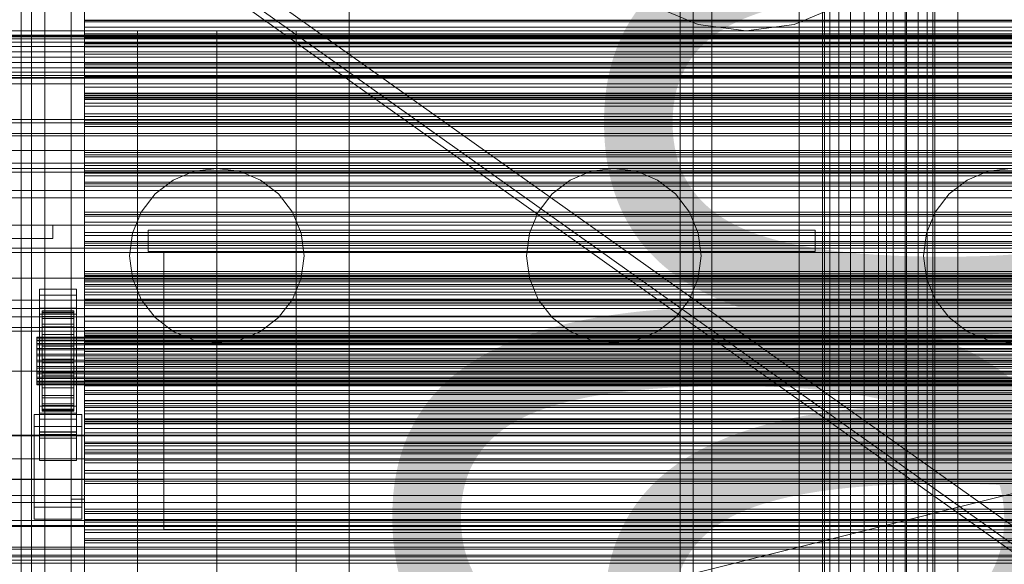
# Model space of a CAD drawing. Header units: millimetres. Extents: x -2233 to 61924, y -68080 to 6847.
# Tile 41 of 256: x -1274 to -902, y -34202 to -33996. Entities that reach past the tile are written whole.
import ezdxf

# ---------------------------------------------------------------- set-up
doc = ezdxf.new("R2010")
doc.units = ezdxf.units.MM
for name, color, linetype, lineweight in [('COTAS_O', 1, 'Continuous', 0), ('frontal_briquetadora', 7, 'Continuous', 0), ('frontal_C01', 7, 'Continuous', 0), ('frontal_C03', 7, 'Continuous', 0), ('frontal_dosificador', 7, 'Continuous', 0), ('frontal_mezcladora', 7, 'Continuous', 0), ('frontal_secador', 7, 'Continuous', 0), ('frontal_tolva', 7, 'Continuous', 0)]:
    doc.layers.add(name, color=color, linetype=linetype, lineweight=lineweight)
doc.dimstyles.new('R19_100', dxfattribs={"dimtxt": 250, "dimasz": 150, "dimexe": 150, "dimexo": 80, "dimgap": 100, "dimtad": 1, "dimtih": 1, "dimtoh": 1, "dimdsep": 46, "dimcen": 0.09, "dimadec": 0, "dimazin": 0, "dimtfac": 1, "dimtdec": 4, "dimtofl": 0, "dimtmove": 0, "dimatfit": 3, "dimfxl": 1, "dimtolj": 1, "dimtzin": 0, "dimarcsym": 0})

# ---------------------------------------------------------------- blocks, each defined once
blk = doc.blocks.new('DIM_R28_51')
at = {"layer": 'COTAS_O'}
for p, q in [((-1725, -31700), (-1025, -31700)), ((-1025, -31700), (-1070, -31850)), ((-1025, -34400), (-1025, -31700)), ((-1025, -31700), (-980, -31850)), ((-1025, -34400), (-1070, -34250)), ((-1025, -34400), (-980, -34250)), ((-1725, -34400), (-1025, -34400))]:
    blk.add_line(p, q, dxfattribs=at)
blk.add_text('2700 O', height=250, rotation=90, dxfattribs=at).set_placement((-1125, -33050))
blk = doc.blocks.new('DIM_R28_52')
at = {"layer": 'COTAS_O'}
for p, q in [((-1725, -33700), (-1575, -33655)), ((1725, -33700), (1575, -33655)), ((-1725, -34400), (-1725, -33700)), ((-1725, -33700), (1725, -33700)), ((-1725, -33700), (-1575, -33745)), ((1725, -33700), (1575, -33745)), ((1725, -34400), (1725, -33700))]:
    blk.add_line(p, q, dxfattribs=at)
blk.add_text('3450 O', height=250, dxfattribs=at).set_placement((0, -33600))
blk = doc.blocks.new('DIM_R28_57')
at = {"layer": 'COTAS_O'}
for p, q in [((-1480, -33670), (-780, -33670)), ((-780, -33670), (-825, -33820)), ((-780, -36000), (-780, -33670)), ((-780, -33670), (-735, -33820)), ((-780, -36000), (-825, -35850)), ((-780, -36000), (-735, -35850)), ((-1480, -36000), (-780, -36000))]:
    blk.add_line(p, q, dxfattribs=at)
blk.add_text('2330 O', height=250, rotation=90, dxfattribs=at).set_placement((-880, -34835))
blk = doc.blocks.new('DIM_R28_59')
at = {"layer": 'COTAS_O'}
for p, q in [((-1400, -33000), (-700, -33000)), ((-700, -33000), (-745, -33150)), ((-700, -36000), (-700, -33000)), ((-700, -33000), (-655, -33150)), ((-700, -36000), (-745, -35850)), ((-700, -36000), (-655, -35850)), ((-1400, -36000), (-700, -36000))]:
    blk.add_line(p, q, dxfattribs=at)
blk.add_text('3000 O', height=250, rotation=90, dxfattribs=at).set_placement((-800, -34500))

msp = doc.modelspace()

# ---------------------------------------------------------------- linework, layer by layer
at = {"layer": 'frontal_briquetadora'}
for p, q in [((-630, -34001.746), (-1405, -34001.746)), ((-630, -34020.086), (-1405, -34020.086)), ((-630, -34039.668), (-1405, -34039.668)), ((-630, -34060.408), (-1405, -34060.408)), ((-1226, -34075.4), (-1226, -34083.4)), ((-974, -34075.4), (-1226, -34075.4)), ((-974, -34075.4), (-974, -34083.4)), ((-630, -34082.216), (-1405, -34082.216)), ((-974, -34083.4), (-1226, -34083.4)), ((-1220, -34083.4), (-1220, -34188.4)), ((-980, -34083.4), (-1220, -34083.4)), ((-980, -34083.4), (-980, -34188.4)), ((-630, -34105), (-1405, -34105)), ((-630, -34128.662), (-1405, -34128.662)), ((-630, -34153.1), (-1405, -34153.1)), ((-1220, -34164.709), (-1220, -34163.55)), ((-980, -34164.709), (-980, -34163.55)), ((-1220, -34166.797), (-1220, -34164.709)), ((-1220, -34169.4), (-1220, -34166.797)), ((-980, -34166.797), (-980, -34164.709)), ((-980, -34169.4), (-980, -34166.797)), ((-1220, -34169.4), (-1385, -34169.4)), ((-1385, -34169.484), (-1220, -34169.484)), ((-1220, -34169.412), (-1220, -34169.4)), ((-1220, -34169.424), (-1220, -34169.412)), ((-1220, -34169.436), (-1220, -34169.424)), ((-1220, -34169.448), (-1220, -34169.436)), ((-1220, -34169.46), (-1220, -34169.448)), ((-1220, -34169.472), (-1220, -34169.46)), ((-1220, -34169.484), (-1220, -34169.472)), ((-1220, -34170.167), (-1220, -34169.484)), ((-1220, -34171.534), (-1220, -34170.167)), ((-1220, -34173.58), (-1220, -34171.534)), ((-875, -34169.4), (-980, -34169.4)), ((-980, -34169.412), (-980, -34169.4)), ((-980, -34169.424), (-980, -34169.412)), ((-980, -34169.436), (-980, -34169.424)), ((-980, -34169.448), (-980, -34169.436)), ((-980, -34169.46), (-980, -34169.448)), ((-980, -34169.472), (-980, -34169.46)), ((-980, -34169.484), (-980, -34169.472)), ((-980, -34169.484), (-875, -34169.484)), ((-980, -34170.167), (-980, -34169.484)), ((-980, -34171.534), (-980, -34170.167)), ((-980, -34173.58), (-980, -34171.534)), ((-1220, -34176.3), (-1220, -34173.58)), ((-980, -34176.3), (-980, -34173.58)), ((-630, -34178.21), (-1405, -34178.21)), ((-1220, -34179.684), (-1220, -34176.3)), ((-980, -34179.684), (-980, -34176.3)), ((-1220, -34183.722), (-1220, -34179.684)), ((-980, -34183.722), (-980, -34179.684)), ((-1220, -34188.4), (-1220, -34183.722)), ((-980, -34188.4), (-980, -34183.722)), ((-1220, -34188.4), (-980, -34188.4)), ((-1385, -34195.144), (-875, -34195.144)), ((-875, -34198.071), (-1385, -34198.071)), ((-1385, -34201.143), (-875, -34201.143))]:
    msp.add_line(p, q, dxfattribs=at)
at = {"layer": 'frontal_C01'}
for p, q in [((-1020, -35975), (-1020, -33925.304)), ((-1013, -35975), (-1013, -33925.304)), ((-947, -35975), (-947, -33925.304)), ((-940, -35975), (-940, -33925.304))]:
    msp.add_line(p, q, dxfattribs=at)
at = {"layer": 'frontal_C03'}
for p, q in [((-1274, -34875.113), (-1274, -32314.944)), ((-1270, -32314.944), (-1270, -34875.113)), ((-1270, -34879.011), (-1270, -32318.841)), ((-1274, -32441.623), (-1274, -35001.792)), ((-1270, -35001.792), (-1270, -32441.623)), ((-1250, -34002.678), (-1250, -34001.143)), ((-1250, -34001.143), (-1250, -34002.025)), ((1250, -34001.143), (-1250, -34001.143)), ((-1250, -34002.025), (-1250, -34004.986)), ((1250, -34002.025), (-1250, -34002.025)), ((-1250, -34006.043), (-1250, -34002.678)), ((1250, -34002.678), (-1250, -34002.678)), ((-1250, -34004.986), (-1250, -34008.895)), ((1250, -34004.986), (-1250, -34004.986)), ((-1250, -34009.952), (-1250, -34006.043)), ((-1250, -34006.043), (1250, -34006.043)), ((-1250, -34008.895), (-1250, -34012.26)), ((1250, -34008.895), (-1250, -34008.895)), ((-1250, -34012.913), (-1250, -34009.952)), ((1250, -34009.952), (-1250, -34009.952)), ((-1250, -34012.26), (-1250, -34013.795)), ((1250, -34012.26), (-1250, -34012.26)), ((-1250, -34013.795), (-1250, -34012.913)), ((1250, -34012.913), (-1250, -34012.913)), ((1250, -34013.795), (-1250, -34013.795)), ((-1250, -34025.136), (-1250, -34023.601)), ((-1250, -34023.601), (-1250, -34024.482)), ((1250, -34023.601), (-1250, -34023.601)), ((-1250, -34024.482), (-1250, -34027.443)), ((1250, -34024.482), (-1250, -34024.482)), ((-1250, -34028.501), (-1250, -34025.136)), ((1250, -34025.136), (-1250, -34025.136)), ((-1250, -34027.443), (-1250, -34031.353)), ((1250, -34027.443), (-1250, -34027.443)), ((-1250, -34032.41), (-1250, -34028.501)), ((-1250, -34028.501), (1250, -34028.501)), ((-1250, -34031.353), (-1250, -34034.717)), ((1250, -34031.353), (-1250, -34031.353)), ((-1250, -34035.371), (-1250, -34032.41)), ((1250, -34032.41), (-1250, -34032.41)), ((-1250, -34034.717), (-1250, -34036.252)), ((1250, -34034.717), (-1250, -34034.717)), ((-1250, -34036.252), (-1250, -34035.371)), ((1250, -34035.371), (-1250, -34035.371)), ((1250, -34036.252), (-1250, -34036.252)), ((-1250, -34047.593), (-1250, -34046.059)), ((-1250, -34046.059), (-1250, -34046.94)), ((1250, -34046.059), (-1250, -34046.059)), ((-1250, -34046.94), (-1250, -34049.901)), ((1250, -34046.94), (-1250, -34046.94)), ((-1250, -34050.958), (-1250, -34047.593)), ((1250, -34047.593), (-1250, -34047.593)), ((-1250, -34049.901), (-1250, -34053.81)), ((1250, -34049.901), (-1250, -34049.901)), ((-1250, -34054.868), (-1250, -34050.958)), ((-1250, -34050.958), (1250, -34050.958)), ((-1250, -34053.81), (-1250, -34057.175)), ((1250, -34053.81), (-1250, -34053.81)), ((-1250, -34057.828), (-1250, -34054.868)), ((1250, -34054.868), (-1250, -34054.868)), ((-1250, -34057.175), (-1250, -34058.71)), ((1250, -34057.175), (-1250, -34057.175)), ((-1250, -34058.71), (-1250, -34057.828)), ((1250, -34057.828), (-1250, -34057.828)), ((1250, -34058.71), (-1250, -34058.71)), ((-1250, -34070.051), (-1250, -34068.516)), ((-1250, -34068.516), (-1250, -34069.398)), ((1250, -34068.516), (-1250, -34068.516)), ((-1250, -34069.398), (-1250, -34072.358)), ((1250, -34069.398), (-1250, -34069.398)), ((-1250, -34073.416), (-1250, -34070.051)), ((1250, -34070.051), (-1250, -34070.051)), ((-1250, -34072.358), (-1250, -34076.268)), ((1250, -34072.358), (-1250, -34072.358)), ((-1250, -34077.325), (-1250, -34073.416)), ((-1250, -34073.416), (1250, -34073.416)), ((-1250, -34076.268), (-1250, -34079.633)), ((1250, -34076.268), (-1250, -34076.268)), ((-1250, -34080.286), (-1250, -34077.325)), ((1250, -34077.325), (-1250, -34077.325)), ((-1250, -34079.633), (-1250, -34081.167)), ((1250, -34079.633), (-1250, -34079.633)), ((-1250, -34081.167), (-1250, -34080.286)), ((1250, -34080.286), (-1250, -34080.286)), ((1250, -34081.167), (-1250, -34081.167)), ((-1250, -34092.509), (-1250, -34090.974)), ((-1250, -34090.974), (-1250, -34091.855)), ((1250, -34090.974), (-1250, -34090.974)), ((-1250, -34091.855), (-1250, -34094.816)), ((1250, -34091.855), (-1250, -34091.855)), ((-1250, -34095.873), (-1250, -34092.509)), ((1250, -34092.509), (-1250, -34092.509)), ((-1250, -34093.614), (-1250, -34092.816)), ((-1250, -34092.816), (-1250, -34094.198)), ((-1250, -34092.816), (1250, -34092.816)), ((-1250, -34096.536), (-1250, -34093.614)), ((-1250, -34093.614), (1250, -34093.614)), ((-1250, -34094.198), (-1250, -34097.665)), ((-1250, -34094.198), (1250, -34094.198)), ((-1250, -34094.816), (-1250, -34098.726)), ((1250, -34094.816), (-1250, -34094.816)), ((-1250, -34099.783), (-1250, -34095.873)), ((-1250, -34095.873), (1250, -34095.873)), ((-1250, -34101.385), (-1250, -34096.536)), ((-1250, -34096.536), (1250, -34096.536)), ((-1267, -34099.913), (-1267, -34097.668)), ((-1267, -34097.668), (-1253, -34097.668)), ((-1267, -34144.442), (-1267, -34097.668)), ((-1253, -34099.913), (-1267, -34099.913)), ((-1267, -34099.913), (-1267, -34146.687)), ((-1253, -34097.668), (-1253, -34099.913)), ((-1253, -34097.668), (-1253, -34144.442)), ((-1253, -34146.687), (-1253, -34099.913)), ((-1250, -34097.665), (-1250, -34102.981)), ((-1250, -34097.665), (1250, -34097.665)), ((-1250, -34098.726), (-1250, -34102.09)), ((1250, -34098.726), (-1250, -34098.726)), ((-1250, -34102.744), (-1250, -34099.783)), ((1250, -34099.783), (-1250, -34099.783)), ((-1267, -34107.1), (-1267, -34104.854)), ((-1267, -34104.854), (-1253, -34104.854)), ((-1267, -34151.628), (-1267, -34104.854)), ((-1253, -34104.854), (-1253, -34107.1)), ((-1253, -34104.854), (-1253, -34151.628)), ((-1250, -34107.828), (-1250, -34101.385)), ((-1250, -34101.385), (1250, -34101.385)), ((-1250, -34102.09), (-1250, -34103.625)), ((1250, -34102.09), (-1250, -34102.09)), ((-1250, -34103.625), (-1250, -34102.744)), ((1250, -34102.744), (-1250, -34102.744)), ((-1250, -34102.981), (-1250, -34109.784)), ((-1250, -34102.981), (1250, -34102.981)), ((1250, -34103.625), (-1250, -34103.625)), ((-1253, -34107.1), (-1267, -34107.1)), ((-1267, -34107.1), (-1267, -34153.874)), ((-1266, -34115.802), (-1266, -34105.808)), ((-1266, -34105.808), (-1266, -34106.629)), ((-1266, -34105.808), (-1254, -34105.808)), ((-1266, -34106.282), (-1266, -34105.808)), ((-1266, -34116.026), (-1266, -34106.282)), ((-1266, -34106.282), (-1254, -34106.282)), ((-1266, -34108.017), (-1266, -34106.282)), ((-1266, -34116.191), (-1266, -34106.629)), ((-1266, -34106.629), (-1266, -34108.687)), ((-1266, -34106.629), (-1254, -34106.629)), ((-1266, -34116.848), (-1266, -34108.017)), ((-1266, -34108.017), (-1254, -34108.017)), ((-1266, -34110.896), (-1266, -34108.017)), ((-1254, -34106.629), (-1254, -34105.808)), ((-1254, -34105.808), (-1254, -34115.802)), ((-1254, -34105.808), (-1254, -34106.282)), ((-1254, -34106.282), (-1254, -34116.026)), ((-1254, -34106.282), (-1254, -34108.017)), ((-1254, -34108.687), (-1254, -34106.629)), ((-1254, -34106.629), (-1254, -34116.191)), ((-1254, -34108.017), (-1254, -34116.848)), ((-1254, -34108.017), (-1254, -34110.896)), ((-1253, -34153.874), (-1253, -34107.1)), ((-1250, -34115.429), (-1250, -34107.828)), ((-1250, -34107.828), (1250, -34107.828)), ((-1266, -34117.166), (-1266, -34108.687)), ((-1266, -34108.687), (-1266, -34111.844)), ((-1266, -34108.687), (-1254, -34108.687)), ((-1266, -34118.212), (-1266, -34110.896)), ((-1266, -34110.896), (-1254, -34110.896)), ((-1266, -34114.722), (-1266, -34110.896)), ((-1266, -34118.661), (-1266, -34111.844)), ((-1266, -34111.844), (-1266, -34115.883)), ((-1266, -34111.844), (-1254, -34111.844)), ((-1254, -34111.844), (-1254, -34108.687)), ((-1254, -34108.687), (-1254, -34117.166)), ((-1254, -34110.896), (-1254, -34118.212)), ((-1254, -34110.896), (-1254, -34114.722)), ((-1254, -34115.883), (-1254, -34111.844)), ((-1254, -34111.844), (-1254, -34118.661)), ((-1250, -34109.784), (-1250, -34117.61)), ((-1250, -34109.784), (1250, -34109.784)), ((-1268, -34116.026), (-1268, -34115.802)), ((-1268, -34115.802), (-1268, -34116.191)), ((-1268, -34115.802), (1268, -34115.802)), ((-1268, -34116.848), (-1268, -34116.026)), ((-1268, -34116.026), (1268, -34116.026)), ((-1266, -34120.024), (-1266, -34114.722)), ((-1266, -34114.722), (-1254, -34114.722)), ((-1266, -34119.234), (-1266, -34114.722)), ((-1266, -34116.191), (-1266, -34115.802)), ((-1254, -34115.802), (-1266, -34115.802)), ((-1266, -34115.802), (-1266, -34116.026)), ((-1266, -34120.574), (-1266, -34115.883)), ((-1266, -34115.883), (-1266, -34120.529)), ((-1266, -34115.883), (-1254, -34115.883)), ((-1254, -34116.026), (-1266, -34116.026)), ((-1266, -34116.026), (-1266, -34116.848)), ((-1254, -34114.722), (-1254, -34120.024)), ((-1254, -34114.722), (-1254, -34119.234)), ((-1254, -34115.802), (-1254, -34116.191)), ((-1254, -34116.026), (-1254, -34115.802)), ((-1254, -34120.529), (-1254, -34115.883)), ((-1254, -34115.883), (-1254, -34120.574)), ((-1254, -34116.848), (-1254, -34116.026)), ((-1250, -34114.966), (-1250, -34113.431)), ((-1250, -34113.431), (-1250, -34114.313)), ((1250, -34113.431), (-1250, -34113.431)), ((-1250, -34114.313), (-1250, -34117.274)), ((1250, -34114.313), (-1250, -34114.313)), ((-1250, -34118.331), (-1250, -34114.966)), ((1250, -34114.966), (-1250, -34114.966)), ((-1250, -34123.667), (-1250, -34115.429)), ((-1250, -34115.429), (1250, -34115.429)), ((-1268, -34116.191), (-1268, -34117.166)), ((-1268, -34116.191), (1268, -34116.191)), ((-1268, -34118.212), (-1268, -34116.848)), ((-1268, -34116.848), (1268, -34116.848)), ((-1268, -34117.166), (-1268, -34118.661)), ((-1268, -34117.166), (1268, -34117.166)), ((-1268, -34120.024), (-1268, -34118.212)), ((-1268, -34118.212), (1268, -34118.212)), ((-1268, -34118.661), (-1268, -34120.574)), ((-1268, -34118.661), (1268, -34118.661)), ((-1266, -34117.166), (-1266, -34116.191)), ((-1254, -34116.191), (-1266, -34116.191)), ((-1254, -34116.848), (-1266, -34116.848)), ((-1266, -34116.848), (-1266, -34118.212)), ((-1266, -34118.661), (-1266, -34117.166)), ((-1254, -34117.166), (-1266, -34117.166)), ((-1254, -34118.212), (-1266, -34118.212)), ((-1266, -34118.212), (-1266, -34120.024)), ((-1266, -34120.574), (-1266, -34118.661)), ((-1254, -34118.661), (-1266, -34118.661)), ((-1266, -34122.162), (-1266, -34119.234)), ((-1266, -34119.234), (-1254, -34119.234)), ((-1266, -34124.126), (-1266, -34119.234)), ((-1254, -34116.191), (-1254, -34117.166)), ((-1254, -34118.212), (-1254, -34116.848)), ((-1254, -34117.166), (-1254, -34118.661)), ((-1254, -34120.024), (-1254, -34118.212)), ((-1254, -34118.661), (-1254, -34120.574)), ((-1254, -34119.234), (-1254, -34122.162)), ((-1254, -34119.234), (-1254, -34124.126)), ((-1250, -34117.274), (-1250, -34121.183)), ((1250, -34117.274), (-1250, -34117.274)), ((-1250, -34117.61), (-1250, -34125.925)), ((1250, -34117.61), (-1250, -34117.61)), ((-1250, -34122.24), (-1250, -34118.331)), ((-1250, -34118.331), (1250, -34118.331)), ((-1268, -34122.162), (-1268, -34120.024)), ((-1268, -34120.024), (1268, -34120.024)), ((-1268, -34120.574), (-1268, -34122.775)), ((-1268, -34120.574), (1268, -34120.574)), ((-1268, -34124.479), (-1268, -34122.162)), ((-1268, -34122.162), (1268, -34122.162)), ((-1268, -34122.775), (-1268, -34125.114)), ((1268, -34122.775), (-1268, -34122.775)), ((-1254, -34120.024), (-1266, -34120.024)), ((-1266, -34120.024), (-1266, -34122.162)), ((-1266, -34120.529), (-1266, -34122.775)), ((-1254, -34120.529), (-1266, -34120.529)), ((-1266, -34120.529), (-1266, -34125.467)), ((-1266, -34122.775), (-1266, -34120.574)), ((-1254, -34120.574), (-1266, -34120.574)), ((-1254, -34122.162), (-1266, -34122.162)), ((-1266, -34122.162), (-1266, -34124.479)), ((-1266, -34122.775), (-1254, -34122.775)), ((-1266, -34125.114), (-1266, -34122.775)), ((-1254, -34122.162), (-1254, -34120.024)), ((-1254, -34122.775), (-1254, -34120.529)), ((-1254, -34125.467), (-1254, -34120.529)), ((-1254, -34120.574), (-1254, -34122.775)), ((-1254, -34124.479), (-1254, -34122.162)), ((-1254, -34122.775), (-1254, -34125.114)), ((-1250, -34121.183), (-1250, -34124.548)), ((1250, -34121.183), (-1250, -34121.183)), ((-1250, -34125.201), (-1250, -34122.24)), ((1250, -34122.24), (-1250, -34122.24)), ((-1268, -34126.817), (-1268, -34124.479)), ((-1268, -34124.479), (1268, -34124.479)), ((-1268, -34125.114), (-1268, -34127.431)), ((-1268, -34125.114), (1268, -34125.114)), ((-1268, -34129.018), (-1268, -34126.817)), ((-1268, -34126.817), (1268, -34126.817)), ((-1266, -34124.479), (-1266, -34124.126)), ((-1266, -34124.126), (-1254, -34124.126)), ((-1266, -34129.063), (-1266, -34124.126)), ((-1254, -34124.479), (-1266, -34124.479)), ((-1266, -34124.479), (-1266, -34126.817)), ((-1266, -34127.431), (-1266, -34125.114)), ((-1266, -34125.114), (-1266, -34125.467)), ((-1254, -34125.114), (-1266, -34125.114)), ((-1266, -34125.467), (-1266, -34130.358)), ((-1266, -34125.467), (-1254, -34125.467)), ((-1266, -34126.817), (-1266, -34129.063)), ((-1254, -34126.817), (-1266, -34126.817)), ((-1266, -34126.817), (-1266, -34129.018)), ((-1254, -34124.126), (-1254, -34124.479)), ((-1254, -34124.126), (-1254, -34129.063)), ((-1254, -34126.817), (-1254, -34124.479)), ((-1254, -34125.467), (-1254, -34125.114)), ((-1254, -34125.114), (-1254, -34127.431)), ((-1254, -34130.358), (-1254, -34125.467)), ((-1254, -34129.063), (-1254, -34126.817)), ((-1254, -34129.018), (-1254, -34126.817)), ((-1250, -34131.983), (-1250, -34123.667)), ((-1250, -34123.667), (1250, -34123.667)), ((-1250, -34124.548), (-1250, -34126.083)), ((1250, -34124.548), (-1250, -34124.548)), ((-1250, -34126.083), (-1250, -34125.201)), ((1250, -34125.201), (-1250, -34125.201)), ((-1250, -34125.925), (-1250, -34134.164)), ((-1250, -34125.925), (1250, -34125.925)), ((1250, -34126.083), (-1250, -34126.083)), ((-1268, -34127.431), (-1268, -34129.568)), ((-1268, -34127.431), (1268, -34127.431)), ((-1268, -34130.932), (-1268, -34129.018)), ((-1268, -34129.018), (1268, -34129.018)), ((-1268, -34129.568), (-1268, -34131.381)), ((-1268, -34129.568), (1268, -34129.568)), ((-1268, -34132.427), (-1268, -34130.932)), ((-1268, -34130.932), (1268, -34130.932)), ((-1266, -34129.568), (-1266, -34127.431)), ((-1266, -34127.431), (-1266, -34130.358)), ((-1254, -34127.431), (-1266, -34127.431)), ((-1266, -34129.018), (-1266, -34133.71)), ((-1254, -34129.018), (-1266, -34129.018)), ((-1266, -34129.018), (-1266, -34130.932)), ((-1266, -34129.063), (-1254, -34129.063)), ((-1266, -34133.71), (-1266, -34129.063)), ((-1266, -34131.381), (-1266, -34129.568)), ((-1266, -34129.568), (-1266, -34134.871)), ((-1254, -34129.568), (-1266, -34129.568)), ((-1266, -34130.358), (-1266, -34134.871)), ((-1266, -34130.358), (-1254, -34130.358)), ((-1266, -34130.932), (-1266, -34137.749)), ((-1254, -34130.932), (-1266, -34130.932)), ((-1266, -34130.932), (-1266, -34132.427)), ((-1254, -34130.358), (-1254, -34127.431)), ((-1254, -34127.431), (-1254, -34129.568)), ((-1254, -34133.71), (-1254, -34129.018)), ((-1254, -34130.932), (-1254, -34129.018)), ((-1254, -34129.063), (-1254, -34133.71)), ((-1254, -34134.871), (-1254, -34129.568)), ((-1254, -34129.568), (-1254, -34131.381)), ((-1254, -34134.871), (-1254, -34130.358)), ((-1254, -34137.749), (-1254, -34130.932)), ((-1254, -34132.427), (-1254, -34130.932)), ((-1268, -34131.381), (-1268, -34132.744)), ((-1268, -34131.381), (1268, -34131.381)), ((-1268, -34133.402), (-1268, -34132.427)), ((-1268, -34132.427), (1268, -34132.427)), ((-1268, -34132.744), (-1268, -34133.566)), ((-1268, -34132.744), (1268, -34132.744)), ((-1268, -34133.791), (-1268, -34133.402)), ((-1268, -34133.402), (1268, -34133.402)), ((-1268, -34133.566), (-1268, -34133.791)), ((-1268, -34133.566), (1268, -34133.566)), ((-1268, -34133.791), (1268, -34133.791)), ((-1266, -34132.744), (-1266, -34131.381)), ((-1266, -34131.381), (-1266, -34138.697)), ((-1254, -34131.381), (-1266, -34131.381)), ((-1266, -34132.427), (-1266, -34140.905)), ((-1254, -34132.427), (-1266, -34132.427)), ((-1266, -34132.427), (-1266, -34133.402)), ((-1266, -34133.566), (-1266, -34132.744)), ((-1266, -34132.744), (-1266, -34141.576)), ((-1254, -34132.744), (-1266, -34132.744)), ((-1266, -34133.402), (-1266, -34142.964)), ((-1254, -34133.402), (-1266, -34133.402)), ((-1266, -34133.402), (-1266, -34133.791)), ((-1266, -34133.791), (-1266, -34133.566)), ((-1266, -34133.566), (-1266, -34143.311)), ((-1254, -34133.566), (-1266, -34133.566)), ((-1266, -34133.71), (-1254, -34133.71)), ((-1266, -34137.749), (-1266, -34133.71)), ((-1266, -34133.791), (-1266, -34143.784)), ((-1254, -34133.791), (-1266, -34133.791)), ((-1254, -34138.697), (-1254, -34131.381)), ((-1254, -34131.381), (-1254, -34132.744)), ((-1254, -34140.905), (-1254, -34132.427)), ((-1254, -34133.402), (-1254, -34132.427)), ((-1254, -34141.576), (-1254, -34132.744)), ((-1254, -34132.744), (-1254, -34133.566)), ((-1254, -34142.964), (-1254, -34133.402)), ((-1254, -34133.791), (-1254, -34133.402)), ((-1254, -34143.311), (-1254, -34133.566)), ((-1254, -34133.566), (-1254, -34133.791)), ((-1254, -34133.71), (-1254, -34137.749)), ((-1254, -34143.784), (-1254, -34133.791)), ((-1250, -34139.809), (-1250, -34131.983)), ((-1250, -34131.983), (1250, -34131.983)), ((-1250, -34134.164), (-1250, -34141.764)), ((-1250, -34134.164), (1250, -34134.164)), ((-1266, -34134.871), (-1266, -34138.697)), ((-1266, -34134.871), (-1254, -34134.871)), ((-1266, -34137.749), (-1254, -34137.749)), ((-1266, -34140.905), (-1266, -34137.749)), ((-1254, -34138.697), (-1254, -34134.871)), ((-1254, -34137.749), (-1254, -34140.905)), ((-1250, -34137.424), (-1250, -34135.889)), ((-1250, -34135.889), (-1250, -34136.77)), ((1250, -34135.889), (-1250, -34135.889)), ((-1250, -34136.77), (-1250, -34139.731)), ((1250, -34136.77), (-1250, -34136.77)), ((-1250, -34140.789), (-1250, -34137.424)), ((1250, -34137.424), (-1250, -34137.424)), ((-1267, -34152.599), (-1267, -34141.819)), ((-1267, -34141.819), (-1253, -34141.819)), ((-1267, -34151.564), (-1267, -34141.819)), ((-1266, -34138.697), (-1266, -34141.576)), ((-1266, -34138.697), (-1254, -34138.697)), ((-1266, -34140.905), (-1254, -34140.905)), ((-1266, -34142.964), (-1266, -34140.905)), ((-1266, -34141.576), (-1266, -34143.311)), ((-1266, -34141.576), (-1254, -34141.576)), ((-1254, -34141.576), (-1254, -34138.697)), ((-1254, -34140.905), (-1254, -34142.964)), ((-1254, -34143.311), (-1254, -34141.576)), ((-1253, -34141.819), (-1253, -34152.599)), ((-1253, -34141.819), (-1253, -34151.564)), ((-1250, -34139.731), (-1250, -34143.641)), ((1250, -34139.731), (-1250, -34139.731)), ((-1250, -34146.611), (-1250, -34139.809)), ((-1250, -34139.809), (1250, -34139.809)), ((-1250, -34144.698), (-1250, -34140.789)), ((-1250, -34140.789), (1250, -34140.789)), ((-1250, -34141.764), (-1250, -34148.208)), ((-1250, -34141.764), (1250, -34141.764)), ((-1269, -34149.455), (-1269, -34144.963)), ((-1269, -34144.963), (-1251, -34144.963)), ((-1269, -34180.043), (-1269, -34144.963)), ((-1253, -34144.442), (-1267, -34144.442)), ((-1267, -34144.442), (-1267, -34146.687)), ((-1266, -34142.964), (-1254, -34142.964)), ((-1266, -34143.784), (-1266, -34142.964)), ((-1266, -34143.311), (-1266, -34143.784)), ((-1266, -34143.311), (-1254, -34143.311)), ((-1266, -34143.784), (-1254, -34143.784)), ((-1254, -34142.964), (-1254, -34143.784)), ((-1254, -34143.784), (-1254, -34143.311)), ((-1253, -34146.687), (-1253, -34144.442)), ((-1251, -34144.963), (-1251, -34149.455)), ((-1251, -34144.963), (-1251, -34180.043)), ((-1250, -34143.641), (-1250, -34147.006)), ((1250, -34143.641), (-1250, -34143.641)), ((-1250, -34147.659), (-1250, -34144.698)), ((1250, -34144.698), (-1250, -34144.698)), ((-1251, -34149.455), (-1269, -34149.455)), ((-1269, -34184.535), (-1269, -34149.455)), ((-1267, -34146.687), (-1253, -34146.687)), ((-1251, -34184.535), (-1251, -34149.455)), ((-1250, -34151.927), (-1250, -34146.611)), ((-1250, -34146.611), (1250, -34146.611)), ((-1250, -34147.006), (-1250, -34148.54)), ((1250, -34147.006), (-1250, -34147.006)), ((-1250, -34148.54), (-1250, -34147.659)), ((1250, -34147.659), (-1250, -34147.659)), ((-1250, -34148.208), (-1250, -34153.056)), ((-1250, -34148.208), (1250, -34148.208)), ((1250, -34148.54), (-1250, -34148.54)), ((-1500, -34152.753), (1500, -34152.753)), ((-1253, -34151.564), (-1267, -34151.564)), ((-1267, -34151.564), (-1267, -34162.343)), ((-1253, -34151.628), (-1267, -34151.628)), ((-1267, -34151.628), (-1267, -34153.874)), ((-1253, -34152.599), (-1267, -34152.599)), ((-1267, -34152.599), (-1267, -34162.343)), ((-1253, -34162.343), (-1253, -34151.564)), ((-1253, -34153.874), (-1253, -34151.628)), ((-1253, -34162.343), (-1253, -34152.599)), ((-1250, -34155.394), (-1250, -34151.927)), ((-1250, -34151.927), (1250, -34151.927)), ((-1250, -34153.056), (-1250, -34155.979)), ((-1250, -34153.056), (1250, -34153.056)), ((-1267, -34153.874), (-1253, -34153.874)), ((-1250, -34156.776), (-1250, -34155.394)), ((-1250, -34155.394), (1250, -34155.394)), ((-1250, -34155.979), (-1250, -34156.776)), ((-1250, -34155.979), (1250, -34155.979)), ((-1250, -34156.776), (1250, -34156.776)), ((-1250, -34159.882), (-1250, -34158.347)), ((-1250, -34158.347), (-1250, -34159.228)), ((1250, -34158.347), (-1250, -34158.347)), ((-1250, -34159.228), (-1250, -34162.189)), ((1250, -34159.228), (-1250, -34159.228)), ((-1250, -34163.246), (-1250, -34159.882)), ((1250, -34159.882), (-1250, -34159.882)), ((1500, -34161.736), (-1500, -34161.736)), ((-1267, -34162.343), (-1253, -34162.343)), ((-1250, -34162.189), (-1250, -34166.098)), ((1250, -34162.189), (-1250, -34162.189)), ((-1250, -34167.156), (-1250, -34163.246)), ((-1250, -34163.246), (1250, -34163.246)), ((-1250, -34166.098), (-1250, -34169.463)), ((1250, -34166.098), (-1250, -34166.098)), ((-1250, -34170.117), (-1250, -34167.156)), ((1250, -34167.156), (-1250, -34167.156)), ((-1250, -34169.463), (-1250, -34170.998)), ((1250, -34169.463), (-1250, -34169.463)), ((-1250, -34170.998), (-1250, -34170.117)), ((1250, -34170.117), (-1250, -34170.117)), ((1250, -34170.998), (-1250, -34170.998)), ((-1500, -34175.611), (1500, -34175.611)), ((-1251, -34180.043), (-1269, -34180.043)), ((-1269, -34180.043), (-1269, -34184.535)), ((-1251, -34184.535), (-1251, -34180.043)), ((-1250, -34182.339), (-1250, -34180.804)), ((-1250, -34180.804), (-1250, -34181.686)), ((1250, -34180.804), (-1250, -34180.804)), ((-1250, -34181.686), (-1250, -34184.647)), ((1250, -34181.686), (-1250, -34181.686)), ((-1250, -34185.704), (-1250, -34182.339)), ((1250, -34182.339), (-1250, -34182.339)), ((-1269, -34184.535), (-1251, -34184.535)), ((-1250, -34184.647), (-1250, -34188.556)), ((1250, -34184.647), (-1250, -34184.647)), ((-1250, -34189.613), (-1250, -34185.704)), ((-1250, -34185.704), (1250, -34185.704)), ((1500, -34186.859), (-1500, -34186.859)), ((1500, -34187.019), (-1500, -34187.019)), ((1500, -34187.304), (-1500, -34187.304)), ((-1250, -34188.556), (-1250, -34191.921)), ((1250, -34188.556), (-1250, -34188.556)), ((-1250, -34192.574), (-1250, -34189.613)), ((1250, -34189.613), (-1250, -34189.613)), ((-1250, -34191.921), (-1250, -34193.456)), ((1250, -34191.921), (-1250, -34191.921)), ((-1250, -34193.456), (-1250, -34192.574)), ((1250, -34192.574), (-1250, -34192.574)), ((1250, -34193.456), (-1250, -34193.456)), ((-1500, -34195.842), (1500, -34195.842)), ((-1500, -34198.712), (1500, -34198.712))]:
    msp.add_line(p, q, dxfattribs=at)
at = {"layer": 'frontal_dosificador'}
for p, q in [((-1250, -35988), (-1250, -33900)), ((-1150, -35988), (-1150, -33900)), ((-1035, -33990.622), (-1018.117, -33997.615)), ((-981.883, -33997.615), (-965, -33990.622)), ((-150, -34000), (-1850, -34000)), ((-1170, -34000), (-1230, -34000)), ((-1230, -34340), (-1230, -34000)), ((-1200, -34250), (-200, -34000)), ((-200, -34000), (-1200, -34000)), ((-1200, -34000), (-1200, -34250)), ((-1170, -34340), (-1170, -34000)), ((-1018.117, -33997.615), (-1000, -34000)), ((-1000, -34000), (-981.883, -33997.615)), ((-300, -34050), (-1700, -34050)), ((-300, -34052), (-1700, -34052)), ((-1200, -34052), (-1208.541, -34053.124)), ((-1191.459, -34053.124), (-1200, -34052)), ((-1050, -34052), (-1058.541, -34053.124)), ((-1041.459, -34053.124), (-1050, -34052)), ((-900, -34052), (-908.541, -34053.124)), ((-1216.5, -34056.421), (-1223.335, -34061.665)), ((-1208.541, -34053.124), (-1216.5, -34056.421)), ((-1183.5, -34056.421), (-1191.459, -34053.124)), ((-1176.665, -34061.665), (-1183.5, -34056.421)), ((-1066.5, -34056.421), (-1073.335, -34061.665)), ((-1058.541, -34053.124), (-1066.5, -34056.421)), ((-1033.5, -34056.421), (-1041.459, -34053.124)), ((-1026.665, -34061.665), (-1033.5, -34056.421)), ((-916.5, -34056.421), (-923.335, -34061.665)), ((-908.541, -34053.124), (-916.5, -34056.421)), ((-1223.335, -34061.665), (-1228.579, -34068.5)), ((-1171.421, -34068.5), (-1176.665, -34061.665)), ((-1073.335, -34061.665), (-1078.579, -34068.5)), ((-1021.421, -34068.5), (-1026.665, -34061.665)), ((-923.335, -34061.665), (-928.579, -34068.5)), ((-1228.579, -34068.5), (-1231.876, -34076.459)), ((-1168.124, -34076.459), (-1171.421, -34068.5)), ((-1078.579, -34068.5), (-1081.876, -34076.459)), ((-1018.124, -34076.459), (-1021.421, -34068.5)), ((-928.579, -34068.5), (-931.876, -34076.459)), ((-1231.876, -34076.459), (-1233, -34085)), ((-1167, -34085), (-1168.124, -34076.459)), ((-1081.876, -34076.459), (-1083, -34085)), ((-1017, -34085), (-1018.124, -34076.459)), ((-931.876, -34076.459), (-933, -34085)), ((-1233, -34085), (-1231.876, -34093.541)), ((-1168.124, -34093.541), (-1167, -34085)), ((-1083, -34085), (-1081.876, -34093.541)), ((-1018.124, -34093.541), (-1017, -34085)), ((-933, -34085), (-931.876, -34093.541)), ((-1231.876, -34093.541), (-1228.579, -34101.5)), ((-1171.421, -34101.5), (-1168.124, -34093.541)), ((-1081.876, -34093.541), (-1078.579, -34101.5)), ((-1021.421, -34101.5), (-1018.124, -34093.541)), ((-931.876, -34093.541), (-928.579, -34101.5)), ((-1228.579, -34101.5), (-1223.335, -34108.335)), ((-1176.665, -34108.335), (-1171.421, -34101.5)), ((-1078.579, -34101.5), (-1073.335, -34108.335)), ((-1026.665, -34108.335), (-1021.421, -34101.5)), ((-928.579, -34101.5), (-923.335, -34108.335)), ((-1223.335, -34108.335), (-1216.5, -34113.579)), ((-1183.5, -34113.579), (-1176.665, -34108.335)), ((-1073.335, -34108.335), (-1066.5, -34113.579)), ((-1033.5, -34113.579), (-1026.665, -34108.335)), ((-923.335, -34108.335), (-916.5, -34113.579)), ((-1216.5, -34113.579), (-1208.541, -34116.876)), ((-1191.459, -34116.876), (-1183.5, -34113.579)), ((-1066.5, -34113.579), (-1058.541, -34116.876)), ((-1041.459, -34116.876), (-1033.5, -34113.579)), ((-916.5, -34113.579), (-908.541, -34116.876)), ((-1208.541, -34116.876), (-1200, -34118)), ((-1200, -34118), (-1191.459, -34116.876)), ((-1058.541, -34116.876), (-1050, -34118)), ((-1050, -34118), (-1041.459, -34116.876)), ((-908.541, -34116.876), (-900, -34118)), ((-210, -34185), (-1790, -34185)), ((-300, -34200), (-1700, -34200))]:
    msp.add_line(p, q, dxfattribs=at)
at = {"layer": 'frontal_mezcladora'}
for p, q in [((-980, -35980), (-980, -33390)), ((-920, -35980), (-920, -33390)), ((-971.2, -34900), (-971.2, -33450)), ((-970.478, -34900), (-970.478, -33450)), ((-968.36, -34900), (-968.36, -33450)), ((-964.991, -34900), (-964.991, -33450)), ((-960.6, -34900), (-960.6, -33450)), ((-955.487, -34900), (-955.487, -33450)), ((-950, -33450), (-950, -34900)), ((-944.513, -34900), (-944.513, -33450)), ((-939.4, -34900), (-939.4, -33450)), ((-935.009, -34900), (-935.009, -33450)), ((-931.64, -34900), (-931.64, -33450)), ((-929.522, -34900), (-929.522, -33450)), ((-928.8, -34900), (-928.8, -33450))]:
    msp.add_line(p, q, dxfattribs=at)
at = {"layer": 'frontal_secador'}
for p, q in [((-1270, -35980), (-1270, -33075)), ((-1265, -35980), (-1265, -33075)), ((-1255, -34177), (-1255, -33937)), ((-1255, -33937), (-1255, -34006)), ((-1250, -33937), (-1250, -34177)), ((-1250, -34006), (-1250, -33937)), ((-1250, -33984), (-1250, -33996)), ((-1250, -34000), (-1250, -33988)), ((-1250, -33996.709), (-1250, -33994)), ((-1250, -33996.144), (-1250, -33994.545)), ((-1250, -33996), (-1250, -34236)), ((1250, -33996), (-1250, -33996)), ((-1250, -34002), (-1250, -33996)), ((-1250, -33996), (-1250, -34000)), ((-1250, -33998.686), (-1250, -33996.144)), ((1250, -33996.144), (-1250, -33996.144)), ((-1250, -34004.651), (-1250, -33996.709)), ((1250, -33996.709), (-1250, -33996.709)), ((-1250, -34002), (-1250, -33998.686)), ((1250, -33998.686), (-1250, -33998.686)), ((1250, -34000), (-1250, -34000)), ((1320, -34002), (-1320, -34002)), ((1320, -34002.273), (-1320, -34002.273)), ((1320, -34003.072), (-1320, -34003.072)), ((1320, -34004.343), (-1320, -34004.343)), ((-1250, -34005.859), (-1250, -34002)), ((1250, -34002), (-1250, -34002)), ((-1250, -34002), (-1250, -34242)), ((-1250, -34006), (-1250, -34002)), ((1320, -34006), (-1320, -34006)), ((1320, -34007.929), (-1320, -34007.929)), ((-1255, -34006), (-1255, -34246)), ((-1250, -34006), (-1255, -34006)), ((-1250, -34017.285), (-1250, -34004.651)), ((1250, -34004.651), (-1250, -34004.651)), ((-1250, -34010), (-1250, -34005.859)), ((1250, -34005.859), (-1250, -34005.859)), ((-1250, -34246), (-1250, -34006)), ((-1250, -34006), (1250, -34006)), ((-1320, -34010), (1320, -34010)), ((-1250, -34010), (-1250, -34014.141)), ((-1250, -34010), (1250, -34010)), ((1320, -34012.071), (-1320, -34012.071)), ((1320, -34014), (-1320, -34014)), ((1320, -34015.657), (-1320, -34015.657)), ((-1250, -34014.141), (-1250, -34018)), ((1250, -34014.141), (-1250, -34014.141)), ((1320, -34016.928), (-1320, -34016.928)), ((1320, -34017.727), (-1320, -34017.727)), ((1320, -34018), (-1320, -34018)), ((-1250, -34033.75), (-1250, -34017.285)), ((1250, -34017.285), (-1250, -34017.285)), ((-1250, -34018), (-1250, -34021.314)), ((1250, -34018), (-1250, -34018)), ((-1250, -34021.314), (-1250, -34023.856)), ((1250, -34021.314), (-1250, -34021.314)), ((-1250, -34023.856), (-1250, -34025.455)), ((1250, -34023.856), (-1250, -34023.856)), ((-1250, -34025.455), (-1250, -34026)), ((1250, -34025.455), (-1250, -34025.455)), ((1250, -34026), (-1250, -34026)), ((1360, -34033.5), (-1360, -34033.5)), ((-1250, -34052.924), (-1250, -34033.75)), ((1250, -34033.75), (-1250, -34033.75)), ((1360, -34034.863), (-1360, -34034.863)), ((1360, -34038.859), (-1360, -34038.859)), ((1360, -34045.216), (-1360, -34045.216)), ((1360, -34053.5), (-1360, -34053.5)), ((-1250, -34073.5), (-1250, -34052.924)), ((1250, -34052.924), (-1250, -34052.924)), ((1360, -34063.147), (-1360, -34063.147)), ((-1360, -34073.5), (1360, -34073.5)), ((-1325, -34073.5), (-1262, -34073.5)), ((-1262, -34078.5), (-1262, -34073.5)), ((-1250, -34073.5), (-1250, -34094.076)), ((-1250, -34073.5), (1250, -34073.5)), ((-1325, -34078.5), (-1262, -34078.5)), ((1360, -34083.853), (-1360, -34083.853)), ((1360, -34093.5), (-1360, -34093.5)), ((-1250, -34094.076), (-1250, -34113.25)), ((1250, -34094.076), (-1250, -34094.076)), ((1360, -34101.784), (-1360, -34101.784)), ((1360, -34108.141), (-1360, -34108.141)), ((1360, -34112.137), (-1360, -34112.137)), ((1360, -34113.5), (-1360, -34113.5)), ((-1250, -34113.25), (-1250, -34129.715)), ((1250, -34113.25), (-1250, -34113.25)), ((-1250, -34129.715), (-1250, -34142.349)), ((1250, -34129.715), (-1250, -34129.715)), ((-1250, -34142.349), (-1250, -34150.291)), ((1250, -34142.349), (-1250, -34142.349)), ((-1250, -34150.291), (-1250, -34153)), ((1250, -34150.291), (-1250, -34150.291)), ((1250, -34153), (-1250, -34153)), ((-1255, -34246), (-1255, -34177)), ((-1255, -34177), (-1250, -34177)), ((-1250, -34177), (-1250, -34246))]:
    msp.add_line(p, q, dxfattribs=at)
at = {"layer": 'frontal_tolva'}
for p, q in [((-600, -34400), (-1725, -33600)), ((-604.636, -34406.52), (-1729.636, -33606.52)), ((-1725, -33606.849), (-600, -34406.849))]:
    msp.add_line(p, q, dxfattribs=at)

# ---------------------------------------------------------------- dimensions: what is measured, and where the dimension line sits
at = {"layer": 'COTAS_O'}
for p1, p2, distance, picture, middle in [((-1725, -34400), (-1725, -31700), -700, 'DIM_R28_51', (-1025, -33050)), ((-1400, -36000), (-1400, -33000), -700, 'DIM_R28_59', (-700, -34500)), ((-1725, -34400), (1725, -34400), 700, 'DIM_R28_52', (0, -33700)), ((-1480, -36000), (-1480, -33670), -700, 'DIM_R28_57', (-780, -34835))]:
    dim = msp.add_aligned_dim(p1=p1, p2=p2, distance=distance, text='<> O', dimstyle='R19_100', dxfattribs=at)
    dim.commit()
    dim.dimension.update_dxf_attribs({"geometry": picture, "text_midpoint": middle})

doc.saveas('drawing.dxf')
